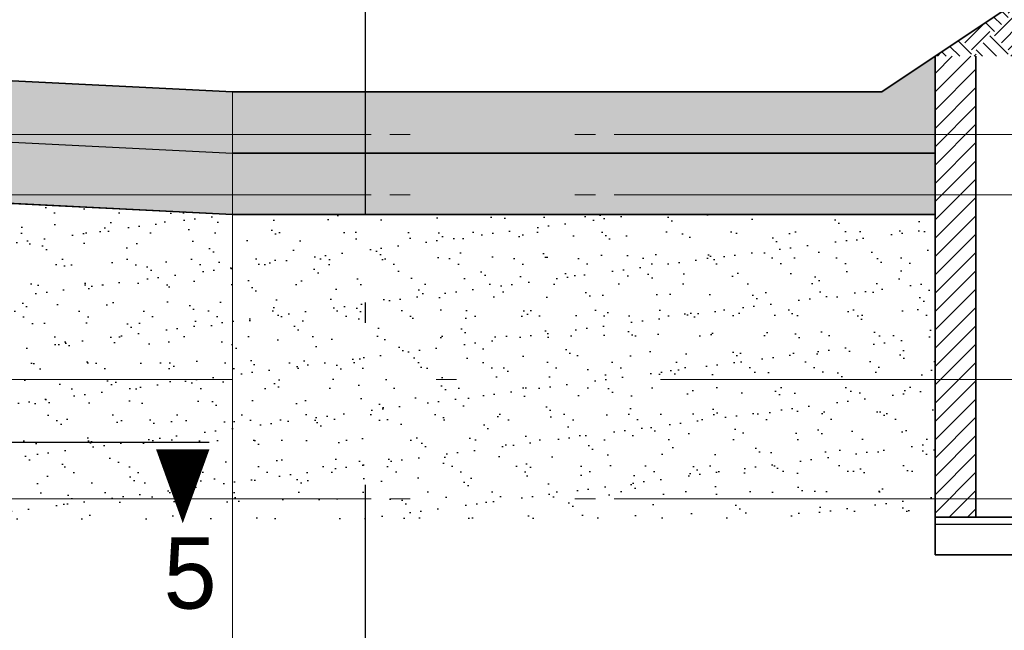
# Model space of a CAD drawing. Extents: x -805 to 3526, y -961 to 1039.
# Tile 240 of 256: x 992.84 to 997.67, y 33.1 to 36.09. Entities that reach past the tile are written whole.
import ezdxf

# ---------------------------------------------------------------- set-up
doc = ezdxf.new("R2010")
doc.units = 0
for name, pattern in [('_Ebene_', [4, 2, -1, 0, -1]), ('ACAD_ISO10W100', [18, 12, -3, 0, -3]), ('AUSGEZOGEN', [2, 1, 1]), ('P-HP-Dorsten 2022 - Schnitt - Schnitt 9 rechts der Rampe$0$_Ebene_', [4, 2, -1, 0, -1]), ('STRICHPUNKT2', [12.7, 6.35, -3.175, 0, -3.175]), ('STRICHPUNKTX2', [50.8, 25.4, -12.7, 0, -12.7])]:
    doc.linetypes.add(name, pattern=pattern)
doc.layers.get('0').update_dxf_attribs({"color": 251})
for name, color, linetype, lineweight in [('A-FLOR-LEVL', 51, 'Continuous', 5), ('EB-2236S-FSS-LIN', 5, 'Continuous', 35), ('EB-2236S-FSS-SRA', 7, 'Continuous', 25), ('EB-2236S-PLANUM-LIN', 12, 'Continuous', 35), ('EB-2236S-PSS-LIN', 5, 'Continuous', 25), ('EB-2236S-PSS-SRA', 7, 'Continuous', 25), ('EB-2273S-FSS-LIN', 2, 'Continuous', 35), ('EB-2273S-PLANUM-LIN', 2, 'Continuous', 35), ('EB-2273S-PSS-LIN', 4, 'Continuous', 25), ('EB-2273S-Q-LOT-LIN', 7, 'Continuous', 18), ('P-HP-Dorsten 2022 - Schnitt - Schnitt 9 rechts der Rampe$0$A-FLOR-LEVL', 51, 'Continuous', 5), ('TTK-B-Bestand', 252, 'Continuous', 35), ('TTK-P-Treppe oben', 12, 'Continuous', 25), ('TTK-P-Treppe unten', 12, 'Continuous', 25)]:
    doc.layers.add(name, color=color, linetype=linetype, lineweight=lineweight)
for name, color, linetype in [('TTK-P-Ablage', 162, 'Continuous'), ('TTK-P-Bahnsteig', 12, 'Continuous'), ('TTK-P-Bodenaustausch', 162, 'Continuous'), ('TTK-P-Gleisachse', 250, 'Continuous'), ('TTK-P-QP Block', 162, 'Continuous'), ('TTK-P-TEXT', 12, 'AUSGEZOGEN'), ('TTK-P-Verbau', 35, 'Continuous'), ('TTK-QP-links', 250, 'Continuous'), ('TTK-QP-rechts', 251, 'Continuous'), ('TTK-Schnittlinien 200', 3, 'Continuous')]:
    doc.layers.add(name, color=color, linetype=linetype)
doc.styles.add('AKG DIN 6776', font='AKG_DIN67.TTF')
doc.dimstyles.new('TTK$6', dxfattribs={"dimtxt": 2.5, "dimasz": 2.5, "dimexe": 3.5, "dimexo": 0.1, "dimgap": 1, "dimtad": 1, "dimzin": 0, "dimtxsty": 'AKG DIN 6776', "dimblk": 'OBLIQUE', "dimcen": -0.09, "dimdle": 3, "dimse1": 1, "dimse2": 1, "dimclrd": 256, "dimclre": 256, "dimclrt": 256, "dimadec": 3, "dimazin": 0, "dimtfac": 1, "dimtofl": 0, "dimtmove": 0, "dimatfit": 3, "dimldrblk": 'OBLIQUE', "dimfxl": 7, "dimfxlon": 1, "dimtolj": 1, "dimtzin": 0, "dimlwd": -1, "dimlwe": -1, "dimarcsym": 0})

# ---------------------------------------------------------------- blocks, each defined once
blk = doc.blocks.new('Schnitt8')
at = {"layer": 'A-FLOR-LEVL', "linetype": '_Ebene_'}
blk.add_line((-5.154849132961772, 1.733744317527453), (27.91377299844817, 1.733744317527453), dxfattribs=at)
blk = doc.blocks.new('*D549')
at = {"layer": 'DEFPOINTS', "color": 0}
for p in [(1594.653013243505, 36.73972975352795), (1594.306234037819, 36.57523561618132), (8.223304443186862, 0)]:
    blk.add_point(p, dxfattribs=at)
at = {"layer": 'TTK-B-Bestand', "insert": (1594.109263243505, 36.98347975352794), "char_height": 0.25, "attachment_point": 5, "style": 'AKG DIN 6776'}
blk.add_mtext('\\A1;36,588', dxfattribs=at)
blk = doc.blocks.new('_OBLIQUE')
at = {"color": 0, "linetype": 'ByBlock'}
blk.add_line((-0.5, -0.5), (0.5, 0.5), dxfattribs=at)
blk = doc.blocks.new('*D548')
at = {"layer": 'DEFPOINTS', "color": 0}
for p in [(1585.536597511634, 36.77061239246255), (1585.045876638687, 36.61399109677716), (-0.8681112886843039, 0.03088263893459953)]:
    blk.add_point(p, dxfattribs=at)
at = {"layer": 'TTK-B-Bestand', "insert": (1585.017847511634, 37.01436239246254), "char_height": 0.25, "attachment_point": 5, "style": 'AKG DIN 6776'}
blk.add_mtext('\\A1;36,621', dxfattribs=at)
blk = doc.blocks.new('*D547')
at = {"layer": 'DEFPOINTS', "color": 0}
for p in [(1244.59510933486, 35.67132167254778), (1244.1853248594, 35.53134954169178), (0, 0)]:
    blk.add_point(p, dxfattribs=at)
at = {"layer": 'TTK-P-Treppe unten', "insert": (1244.13885933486, 35.91520188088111), "char_height": 0.25, "attachment_point": 5, "style": 'AKG DIN 6776', "bg_fill": 3, "box_fill_scale": 1.1, "bg_fill_color": 256, "bg_fill_true_color": 13158600, "bg_fill_transparency": 0}
blk.add_mtext('\\A1;35,53', dxfattribs=at)
blk = doc.blocks.new('*D546')
at = {"layer": 'DEFPOINTS', "color": 0}
for p in [(1248.957053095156, 37.45194592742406), (1249.081554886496, 37.33354483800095), (0, 0)]:
    blk.add_point(p, dxfattribs=at)
at = {"layer": 'TTK-P-Treppe unten', "insert": (1249.413303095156, 37.6958261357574), "char_height": 0.25, "attachment_point": 5, "style": 'AKG DIN 6776'}
blk.add_mtext('\\A1;37,33', dxfattribs=at)
blk = doc.blocks.new('*D545')
at = {"layer": 'DEFPOINTS', "color": 0}
for p in [(1259.601777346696, 37.47647888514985), (1259.699122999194, 37.38740581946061), (0.1980381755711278, 0.03957641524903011)]:
    blk.add_point(p, dxfattribs=at)
at = {"layer": 'TTK-P-Treppe unten', "insert": (1259.145527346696, 37.72035909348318), "char_height": 0.25, "attachment_point": 5, "style": 'AKG DIN 6776'}
blk.add_mtext('\\A1;37,35', dxfattribs=at)
blk = doc.blocks.new('2481114')
at = {"layer": 'EB-2273S-FSS-LIN', "flags": 128}
blk.add_lwpolyline([(7.522127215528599, -0.6809708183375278), (7.522127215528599, -1.02602035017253), (9.087127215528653, -1.104270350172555), (12.88712721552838, -1.294270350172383)], dxfattribs=at)
at = {"layer": 'EB-2273S-PLANUM-LIN', "flags": 128}
blk.add_lwpolyline([(7.522127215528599, -0.425270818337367), (9.087127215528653, -0.5035208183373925), (12.88712721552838, -0.693520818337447)], dxfattribs=at)
at = {"layer": 'EB-2273S-PSS-LIN', "flags": 128}
blk.add_lwpolyline([(7.522127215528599, -0.6809708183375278), (7.522127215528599, -0.7256455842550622), (9.087127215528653, -0.8038955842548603), (12.88712721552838, -0.9938955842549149)], dxfattribs=at)
at = {"layer": 'EB-2273S-Q-LOT-LIN'}
blk.add_line((12.88712721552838, -8.432899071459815), (12.88712721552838, -0.693520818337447), dxfattribs=at)
blk = doc.blocks.new('Schnitt7links neben rampe')
at = {"layer": 'A-FLOR-LEVL', "linetype": '_Ebene_'}
for p, q in [((-17.01557708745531, -4.309343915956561), (20.19556212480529, -4.309343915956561)), ((-17.01557708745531, -4.605343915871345), (20.19556212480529, -4.605343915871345)), ((-17.01557708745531, -6.095343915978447), (20.19556212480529, -6.095343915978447))]:
    blk.add_line(p, q, dxfattribs=at)
blk = doc.blocks.new('P-HP-Dorsten 2022 - Schnitt - Schnitt 9 rechts der Rampe')
at = {"layer": 'P-HP-Dorsten 2022 - Schnitt - Schnitt 9 rechts der Rampe$0$A-FLOR-LEVL', "linetype": 'P-HP-Dorsten 2022 - Schnitt - Schnitt 9 rechts der Rampe$0$_Ebene_'}
for p, q in [((3138.736098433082, 35235.29600000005), (3179.524057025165, 35235.29600000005)), ((3138.736098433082, 35235.00000000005), (3179.524057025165, 35235.00000000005)), ((3138.736098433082, 35233.51000000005), (3179.524057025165, 35233.51000000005))]:
    blk.add_line(p, q, dxfattribs=at)
blk = doc.blocks.new('*D540')
at = {"layer": 'DEFPOINTS', "color": 0}
for p in [(1239.412383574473, 37.4655759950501), (1239.248146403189, 37.32560386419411), (-4.937178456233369, 1.794254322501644)]:
    blk.add_point(p, dxfattribs=at)
at = {"layer": 'TTK-P-Treppe unten', "insert": (1238.86811274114, 37.70945620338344), "char_height": 0.25, "attachment_point": 5, "style": 'AKG DIN 6776', "bg_fill": 3, "box_fill_scale": 1.1, "bg_fill_color": 256, "bg_fill_true_color": 13158600, "bg_fill_transparency": 0}
blk.add_mtext('\\A1;37,329', dxfattribs=at)
blk = doc.blocks.new('*D538')
at = {"layer": 'DEFPOINTS', "color": 0}
for p in [(1076.639526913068, 36.01101888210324), (1076.789539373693, 35.99701888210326), (0, 0)]:
    blk.add_point(p, dxfattribs=at)
at = {"layer": 'TTK-P-Treppe oben', "insert": (1076.183276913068, 36.25476888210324), "char_height": 0.25, "attachment_point": 5, "style": 'AKG DIN 6776'}
blk.add_mtext('\\A1;36,00', dxfattribs=at)
blk = doc.blocks.new('*D536')
at = {"layer": 'DEFPOINTS', "color": 0}
for p in [(1593.426386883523, 36.65223439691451), (1593.909511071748, 36.65223439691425), (733.0659244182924, 0.1071265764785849)]:
    blk.add_point(p, dxfattribs=at)
at = {"layer": 'TTK-P-TEXT', "insert": (1594.453781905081, 36.89598439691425), "char_height": 0.25, "attachment_point": 5, "style": 'AKG DIN 6776'}
blk.add_mtext('\\A1;36,589', dxfattribs=at)

msp = doc.modelspace()

# ---------------------------------------------------------------- hatches: boundary and pattern name
at = {"layer": 'EB-2236S-FSS-SRA'}
h = msp.add_hatch(dxfattribs=at)
h.set_pattern_fill('AR-CONC', color=251, scale=0.002, style=0)
h.set_pattern_definition([(49.99999999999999, (760.5198770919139, -18.0281074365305), (0.3643693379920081, -0.03187817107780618), [0.03810000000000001, -0.4191000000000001]), (355, (760.5198770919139, -18.0281074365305), (-0.0704868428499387, 0.3821136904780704), [0.03048000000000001, -0.3352811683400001]), (100.4514447, (760.550241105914, -18.0307639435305), (0.2938824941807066, 0.3502355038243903), [0.0323800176, -0.3561804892]), (46.18420000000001, (760.5198770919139, -17.9265074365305), (0.54215808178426, -0.08408465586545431), [0.05715000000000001, -0.6286500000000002]), (96.63555760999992, (760.565056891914, -17.9335144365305), (0.4748082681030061, 0.4948522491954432), [0.04857004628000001, -0.5342712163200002]), (351.1841511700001, (760.5198770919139, -17.9265074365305), (0.4748082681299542, 0.4948522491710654), [0.04571993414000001, -0.5029194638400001]), (21, (760.570677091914, -17.9519074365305), (0.303228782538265, -0.2045303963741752), [0.03810000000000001, -0.4191000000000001]), (326.0000000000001, (760.570677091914, -17.9519074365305), (0.1236040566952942, 0.3683759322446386), [0.03048000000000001, -0.3352800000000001]), (71.45144499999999, (760.595946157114, -17.9689516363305), (0.4268328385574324, 0.1638455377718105), [0.03238001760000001, -0.3561798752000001]), (37.50000000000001, (760.5198770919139, -18.0281074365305), (0.006177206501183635, 0.1691100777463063), [0, -0.3312160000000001, 0, -0.3403600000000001, 0, -0.3365500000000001]), (7.499999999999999, (760.5198770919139, -18.0281074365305), (0.1336393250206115, 0.2003611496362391), [0, -0.194056, 0, -0.3235960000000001, 0, -0.1282700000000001]), (327.5, (760.406593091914, -18.0281074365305), (0.2711811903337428, -0.01145748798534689), [0, -0.127, 0, -0.3962400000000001, 0, -0.5257800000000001]), (317.5, (760.3557930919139, -18.0281074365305), (0.2962583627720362, 0.05085298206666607), [0, -0.1651, 0, -0.263144, 0, -0.3733800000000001])])
h.paths.add_polyline_path([(988.5216783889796, 35.70775599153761), (993.8866783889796, 35.43950599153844), (997.3332608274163, 35.43950599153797), (997.3332608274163, 35.13913122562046), (993.8866783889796, 35.13913122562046), (988.5216783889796, 35.40738122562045)])
at = {"layer": 'EB-2236S-PSS-SRA'}
h = msp.add_hatch(dxfattribs=at)
h.set_pattern_fill('DOTS', color=251, scale=0.04, style=0)
h.set_pattern_definition([(0, (760.5198770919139, -18.0281074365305), (0.03175, 0.0635), [0, -0.0635])])
h.paths.add_polyline_path([(988.5216783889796, 35.75243075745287), (988.6716783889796, 35.75243075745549), (988.5716783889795, 35.85243075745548), (988.5216783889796, 35.85243075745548), (988.5216783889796, 36.00813075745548), (993.8866783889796, 35.73988075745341), (997.0714722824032, 35.73988075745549), (997.3332608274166, 35.91440645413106), (997.3332608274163, 35.43950599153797), (993.8866783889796, 35.43950599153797), (988.5216783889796, 35.70775599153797)])
at = {"layer": 'TTK-B-Bestand'}
h = msp.add_hatch(dxfattribs=at)
h.set_pattern_fill('ANSI31', color=251, scale=0.02)
h.set_pattern_definition([(45, (1585.925768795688, 34.33005843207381), (-0.04490128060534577, 0.04490128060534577), [])])
h.paths.add_polyline_path([(997.3354406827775, 35.91455818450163), (997.4789460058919, 35.91455818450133), (997.4875200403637, 35.91503601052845), (997.5332608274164, 35.91482853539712), (997.5332608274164, 33.65481215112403), (997.3329738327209, 33.6539664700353), (997.3335478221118, 34.44928297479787), (997.3332608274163, 34.4492829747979)])
at = {"layer": 'TTK-P-Bodenaustausch'}
h = msp.add_hatch(dxfattribs=at)
h.set_pattern_fill('AR-SAND', color=251, scale=0.004)
h.set_pattern_definition([(37.50000000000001, (994.5376599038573, 33.64866433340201), (-0.006400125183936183, 0.1957652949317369), [0, -0.154432, 0, -0.17272, 0, -0.1651]), (7.499999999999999, (994.5376599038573, 33.64866433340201), (0.1798093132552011, 0.2867300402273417), [0, -0.08331200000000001, 0, -0.139192, 0, -0.05334000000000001]), (327.5, (994.4126919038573, 33.64866433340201), (0.3163969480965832, 0.0005748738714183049), [0, -0.0508, 0, -0.18288, 0, -0.23876]), (317.5, (994.4126919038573, 33.64866433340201), (0.3054225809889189, 0.08917172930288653), [0, -0.0254, 0, -0.119888, 0, -0.13716])])
h.paths.add_polyline_path([(997.3332608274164, 35.14280925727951), (995.5898627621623, 35.13913122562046), (993.8866783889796, 35.13913122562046), (992.7608714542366, 35.19542157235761), (992.7607996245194, 33.64501771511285), (997.3332608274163, 33.65440169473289)])

# ---------------------------------------------------------------- linework, layer by layer
at = {"layer": 'EB-2236S-FSS-LIN', "color": 251, "flags": 128}
msp.add_lwpolyline([(988.5216783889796, 35.75243075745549), (988.5216783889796, 35.40738122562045), (990.0866783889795, 35.32913122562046), (993.8866783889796, 35.13913122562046)], dxfattribs=at)
at = {"layer": 'EB-2236S-PLANUM-LIN', "color": 251, "flags": 128}
msp.add_lwpolyline([(988.5216783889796, 36.00813075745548), (990.0866783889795, 35.92988075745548), (993.8866783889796, 35.73988075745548)], dxfattribs=at)
at = {"layer": 'EB-2236S-PSS-LIN', "color": 251, "flags": 128}
msp.add_lwpolyline([(988.5216783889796, 35.75243075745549), (988.5216783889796, 35.70775599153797), (990.0866783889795, 35.62950599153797), (993.8866783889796, 35.43950599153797)], dxfattribs=at)
at = {"layer": 'TTK-B-Bestand', "color": 251}
for p, q in [((997.3332608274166, 35.91440645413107), (997.3332608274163, 33.65440169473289)), ((997.5332608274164, 35.91481691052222), (997.5332608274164, 33.65481215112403)), ((997.3332608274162, 33.6544016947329), (999.8969534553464, 33.65966311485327)), ((997.3333326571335, 33.61940176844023), (999.8969534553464, 33.62466304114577)), ((997.3336404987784, 33.46940208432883), (999.8969534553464, 33.47466272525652))]:
    msp.add_line(p, q, dxfattribs=at)
at = {"layer": 'TTK-P-Gleisachse', "color": 251, "linetype": 'STRICHPUNKT2', "ltscale": 0.25}
msp.add_line((994.5376599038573, 40.36351468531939), (994.5376599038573, 31.36708235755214), dxfattribs=at)
at = {"layer": 'TTK-P-Verbau', "color": 251}
msp.add_line((994.5376599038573, 36.64267582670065), (994.5376599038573, 35.14267582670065), dxfattribs=at)

# ---------------------------------------------------------------- block references
at = {"layer": 'TTK-P-Ablage', "color": 251}
msp.add_blockref('Schnitt8', (972.4407300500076, 32.59531971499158), dxfattribs=at)

# ---------------------------------------------------------------- dimensions: what is measured, and where the dimension line sits
at = {"layer": 'TTK-B-Bestand', "color": 251}
for feature_location, offset, origin, text, picture, middle in [((1585.045876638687, 36.61399109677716), (0.4460801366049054, 0.15755656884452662), (-0.8681112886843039, 0.03088263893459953), '36,621', '*D548', (1585.017847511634, 37.01436239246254)), ((1594.306234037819, 36.57523561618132), (0.2946562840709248, 0.16557786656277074), (8.223304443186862, 0), '36,588', '*D549', (1594.109263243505, 36.98347975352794))]:
    dim = msp.add_ordinate_dim(feature_location=feature_location, offset=offset, dtype=0, origin=origin, text=text, dimstyle='TTK$6', override={"dimscale": 0, "dimdec": 3, "dimtmove": 1, "dimfxlon": 0}, dxfattribs=at)
    dim.commit()
    dim.dimension.update_dxf_attribs({"geometry": picture, "text_midpoint": middle})

# ---------------------------------------------------------------- next in the draw order: dimensions: what is measured, and where the dimension line sits
at = {"layer": 'TTK-P-Treppe unten', "color": 251}
dim = msp.add_ordinate_dim(feature_location=(1244.1853248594, 35.53134954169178), offset=(0.40978447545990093, 0.1399721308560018), dtype=0, origin=(0, 0), dimstyle='TTK$6', override={"dimscale": 0, "dimtfill": 1}, dxfattribs=at)
dim.commit()
dim.dimension.update_dxf_attribs({"geometry": '*D547', "text_midpoint": (1244.13885933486, 35.91520188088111)})

# ---------------------------------------------------------------- next in the draw order: hatches: boundary and pattern name
at = {"layer": 'TTK-B-Bestand'}
h = msp.add_hatch(dxfattribs=at)
h.set_pattern_fill('EARTH', color=251, scale=0.02, angle=45)
h.set_pattern_definition([(45, (1734.431929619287, 34.33005843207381), (0, 0.1796051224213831), [0.127, -0.127]), (45, (1734.398253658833, 34.36373439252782), (0, 0.1796051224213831), [0.127, -0.127]), (45, (1734.364577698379, 34.39741035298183), (0, 0.1796051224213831), [0.127, -0.127]), (135, (1734.364577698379, 34.4198609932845), (-0.1796051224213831, 0), [0.127, -0.127]), (135, (1734.398253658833, 34.45353695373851), (-0.1796051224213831, 0), [0.127, -0.127]), (135, (1734.431929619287, 34.48721291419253), (-0.1796051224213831, 0), [0.127, -0.127])])
h.paths.add_polyline_path([(999.7285937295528, 36.66342120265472), (999.8831801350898, 36.88082889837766), (998.7828944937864, 36.88082889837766), (997.3332608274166, 35.91440645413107), (997.5332608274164, 35.91481691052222), (997.7715014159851, 35.91530584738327), (998.0608757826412, 36.02716289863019), (998.82371103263, 36.53723044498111)])

# ---------------------------------------------------------------- next in the draw order: linework, layer by layer
at = {"layer": 'EB-2236S-PLANUM-LIN', "color": 251}
for p, q in [((997.3332608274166, 35.91440645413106), (997.0714722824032, 35.73988075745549)), ((993.8866783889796, 35.73988075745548), (997.0714722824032, 35.73988075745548)), ((993.8866783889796, 35.43950599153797), (997.3332608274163, 35.43950599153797)), ((993.8866783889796, 35.13913122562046), (997.3332608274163, 35.13913122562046))]:
    msp.add_line(p, q, dxfattribs=at)
at = {"layer": 'TTK-B-Bestand', "color": 251}
msp.add_lwpolyline([(997.3332608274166, 35.91440645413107), (998.7828944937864, 36.88082889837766), (999.8831801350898, 36.88082889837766)], dxfattribs=at)
at = {"layer": 'TTK-Schnittlinien 200', "color": 251, "linetype": 'ACAD_ISO10W100', "ltscale": 0.5}
msp.add_line((990.7756040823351, 34.02196288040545), (993.7725173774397, 34.02196288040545), dxfattribs=at)
at = {"layer": 'TTK-Schnittlinien 200', "color": 251, "linetype": 'ByBlock', "ltscale": 0.03}
msp.add_lwpolyline([(993.6428651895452, 33.98787325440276, 0.2625000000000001, 0, 0), (993.6428651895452, 33.625007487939, 0, 0, 0)], format="xyseb", dxfattribs=at)

# ---------------------------------------------------------------- next in the draw order: block references
at = {"layer": 'TTK-P-QP Block', "color": 251}
msp.add_blockref('2481114', (980.9992001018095, 36.43289907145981), dxfattribs=at)
at = {"layer": 'TTK-QP-links', "color": 251}
msp.add_blockref('Schnitt7links neben rampe', (984.9824264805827, 39.84033878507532), dxfattribs=at)
at = {"layer": 'TTK-QP-rechts', "color": 251}
msp.add_blockref('P-HP-Dorsten 2022 - Schnitt - Schnitt 9 rechts der Rampe', (-2175.777058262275, -35199.76500513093), dxfattribs=at)

# ---------------------------------------------------------------- next in the draw order: texts
at = {"layer": 'TTK-Schnittlinien 200', "color": 251, "linetype": 'STRICHPUNKTX2', "ltscale": 0.03, "style": 'AKG DIN 6776'}
msp.add_text('5', height=0.35, dxfattribs=at).set_placement((993.5487764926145, 33.20651371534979))

# ---------------------------------------------------------------- next in the draw order: dimensions: what is measured, and where the dimension line sits
at = {"layer": 'TTK-P-Treppe unten', "color": 251}
for feature_location, offset, origin, picture, middle in [((1259.699122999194, 37.38740581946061), (-0.09734565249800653, 0.08907306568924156), (0.1980381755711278, 0.03957641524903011), '*D545', (1259.145527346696, 37.72035909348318)), ((1249.081554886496, 37.33354483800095), (-0.12450179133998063, 0.11840108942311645), (0, 0), '*D546', (1249.413303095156, 37.6958261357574))]:
    dim = msp.add_ordinate_dim(feature_location=feature_location, offset=offset, dtype=0, origin=origin, dimstyle='TTK$6', override={"dimscale": 0}, dxfattribs=at)
    dim.commit()
    dim.dimension.update_dxf_attribs({"geometry": picture, "text_midpoint": middle})

# ---------------------------------------------------------------- next in the draw order: dimensions: what is measured, and where the dimension line sits
dim = msp.add_ordinate_dim(feature_location=(1239.248146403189, 37.32560386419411), offset=(0.11189032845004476, 0.14118606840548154), dtype=0, origin=(-4.937178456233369, 1.794254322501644), text='37,329', dimstyle='TTK$6', override={"dimscale": 0, "dimtfill": 1}, dxfattribs=at)
dim.commit()
dim.dimension.update_dxf_attribs({"geometry": '*D540', "text_midpoint": (1238.86811274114, 37.70945620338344)})

# ---------------------------------------------------------------- next in the draw order: linework, layer by layer
at = {"layer": 'TTK-B-Bestand', "color": 251}
msp.add_line((997.3332608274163, 33.65440169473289), (997.3336404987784, 33.46940208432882), dxfattribs=at)
at = {"layer": 'TTK-P-Bahnsteig', "color": 251}
msp.add_circle((473.785114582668, 39.13224644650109), 1000, dxfattribs=at)

# ---------------------------------------------------------------- next in the draw order: dimensions: what is measured, and where the dimension line sits
at = {"layer": 'TTK-P-TEXT', "color": 251}
dim = msp.add_ordinate_dim(feature_location=(1593.426386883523, 36.65223439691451), offset=(0.4831241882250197, -2.5579538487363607e-13), dtype=0, origin=(733.0659244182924, 0.1071265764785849), text='36,589', dimstyle='TTK$6', override={"dimscale": 0, "dimfxlon": 0}, dxfattribs=at)
dim.commit()
dim.dimension.update_dxf_attribs({"geometry": '*D536', "text_midpoint": (1594.453781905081, 36.89598439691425)})
at = {"layer": 'TTK-P-Treppe oben', "color": 251}
dim = msp.add_ordinate_dim(feature_location=(1076.789539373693, 35.99701888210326), offset=(-0.15001246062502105, 0.013999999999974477), dtype=0, origin=(0, 0), dimstyle='TTK$6', override={"dimscale": 0}, dxfattribs=at)
dim.commit()
dim.dimension.update_dxf_attribs({"geometry": '*D538', "text_midpoint": (1076.183276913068, 36.25476888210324)})

doc.saveas('drawing.dxf')
